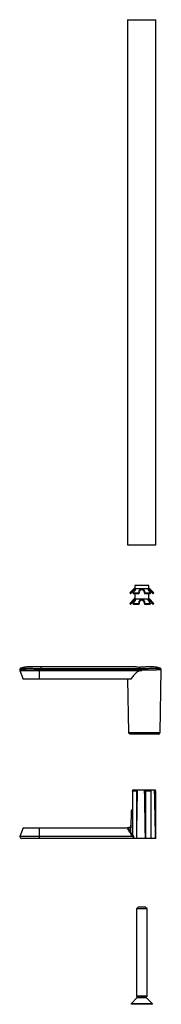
# Model space of a CAD drawing. Header units: millimetres. Extents: x -61 to 19, y -184 to 373.
import ezdxf

# ---------------------------------------------------------------- set-up
doc = ezdxf.new("R2010")
doc.units = ezdxf.units.MM

msp = doc.modelspace()

# ---------------------------------------------------------------- linework, layer by layer
at = {"color": 7, "linetype": 'Continuous', "lineweight": 25}
for p, q in [((0, 372.94), (0, 75.94)), ((0, 372.94), (16, 372.94)), ((16, 75.94), (16, 372.94)), ((0, 75.94), (16, 75.94)), ((3.67, 51.41), (1.2, 48.83)), ((3.67, 51.41), (12.33, 51.41)), ((4, 52.98), (4, 51.71)), ((12, 52.98), (4, 52.98)), ((4, 50.6), (4, 50.05)), ((12, 51.71), (12, 52.98)), ((12, 50.05), (12, 50.6)), ((14.8, 48.83), (12.33, 51.41)), ((1.2, 48.83), (1.56, 48.48)), ((1.2, 48.83), (1.51, 48.83)), ((3.67, 45.41), (1.2, 42.83)), ((2.2, 49.64), (2.2, 48.92)), ((3.01, 48.83), (6.5, 48.83)), ((3.67, 45.41), (12.33, 45.41)), ((4, 48.48), (4, 45.71)), ((9.5, 48.83), (12.99, 48.83)), ((12, 45.71), (12, 48.48)), ((14.8, 42.83), (12.33, 45.41)), ((13.8, 49.64), (13.8, 48.92)), ((14.44, 48.48), (14.8, 48.83)), ((14.49, 48.83), (14.8, 48.83)), ((1.2, 42.83), (1.56, 42.48)), ((1.2, 42.83), (1.51, 42.83)), ((2.2, 43.64), (2.2, 42.92)), ((3.01, 42.83), (6.5, 42.83)), ((9.5, 42.83), (12.99, 42.83)), ((13.8, 43.64), (13.8, 42.92)), ((14.44, 42.48), (14.8, 42.83)), ((14.49, 42.83), (14.8, 42.83)), ((4.7, 7), (-49, 7)), ((-49, 6.15), (7, 6.15)), ((8.01, 5.15), (8.01, 6.15)), ((-60.99, 5.33), (-60.98, 4.95)), ((-60.98, 4.95), (-59, 0)), ((-60.98, 4.95), (8, 4.95)), ((1.86, 0), (-59, 0)), ((-50, 5.15), (-50, 0)), ((0.63, -30.02), (0.1, 0)), ((8, 5.15), (8, 4.95)), ((18.37, -30.02), (18.99, 5.31)), ((0.63, -30.02), (18.37, -30.02)), ((17.37, -31), (1.63, -31)), ((4.94, -63.21), (2.82, -63.21)), ((2.82, -63.21), (2.82, -87.96)), ((2.93, -62.43), (15.55, -62.43)), ((4.94, -63.21), (4.94, -89.93)), ((13.14, -63.21), (10.07, -63.21)), ((10.07, -63.21), (10.07, -89.93)), ((13.14, -63.21), (13.14, -89.93)), ((16, -63.21), (15.55, -62.43)), ((15.81, -63.21), (15.81, -89.93)), ((16, -63.21), (15.81, -63.21)), ((16, -89.93), (16, -63.21)), ((2.03, -74.42), (1.86, -83.93)), ((2.88, -74.42), (2.03, -74.42)), ((2.53, -73.93), (2.82, -73.93)), ((-59, -83.93), (-61, -88.93)), ((2.92, -88.93), (-61, -88.93)), ((-59, -83.93), (-0.1, -83.93)), ((-50, -83.93), (-50, -89.93)), ((1.78, -86.5), (1.81, -83.93)), ((1.86, -83.93), (1.81, -83.93)), ((3.51, -89.93), (3.51, -88.87)), ((16, -89.93), (-60, -89.93)), ((6, -128.76), (5, -129.76)), ((5, -129.76), (5, -179.16)), ((11, -129.76), (5, -129.76)), ((10, -128.76), (6, -128.76)), ((11, -129.76), (10, -128.76)), ((11, -179.16), (11, -129.76)), ((5.3, -180.16), (2, -183.46)), ((2, -183.46), (2, -183.76)), ((14, -183.46), (2, -183.46)), ((5, -179.16), (5.3, -179.46)), ((11, -179.16), (5, -179.16)), ((5.3, -179.46), (5.3, -180.16)), ((10.7, -179.46), (5.3, -179.46)), ((10.7, -180.16), (5.3, -180.16)), ((10.7, -179.46), (11, -179.16)), ((10.7, -180.16), (10.7, -179.46)), ((14, -183.46), (10.7, -180.16)), ((14, -183.76), (14, -183.46)), ((14, -183.76), (2, -183.76))]:
    msp.add_line(p, q, dxfattribs=at)
at = {"color": 7, "linetype": 'Continuous', "lineweight": 25, "flags": 128}
for points in [[(4, 51.71), (3.86, 51.59), (3.67, 51.41)], [(12.33, 51.41), (12.14, 51.59), (12, 51.71)], [(1.56, 48.48), (1.58, 48.48), (1.63, 48.48), (1.71, 48.48), (1.83, 48.48)], [(3.33, 48.48), (3.66, 48.48), (4.01, 48.48), (4.39, 48.48), (4.78, 48.48), (5.19, 48.48), (5.62, 48.48), (6.05, 48.48), (6.5, 48.48)], [(4, 45.71), (3.86, 45.59), (3.67, 45.41)], [(9.5, 48.48), (9.95, 48.48), (10.38, 48.48), (10.81, 48.48), (11.22, 48.48), (11.61, 48.48), (11.99, 48.48), (12.34, 48.48), (12.67, 48.48)], [(12.33, 45.41), (12.14, 45.59), (12, 45.71)], [(14.17, 48.48), (14.29, 48.48), (14.37, 48.48), (14.42, 48.48), (14.44, 48.48)], [(1.56, 42.48), (1.58, 42.48), (1.63, 42.48), (1.71, 42.48), (1.83, 42.48)], [(3.33, 42.48), (3.66, 42.48), (4.01, 42.48), (4.39, 42.48), (4.78, 42.48), (5.19, 42.48), (5.62, 42.48), (6.05, 42.48), (6.5, 42.48)], [(9.5, 42.48), (9.95, 42.48), (10.38, 42.48), (10.81, 42.48), (11.22, 42.48), (11.61, 42.48), (11.99, 42.48), (12.34, 42.48), (12.67, 42.48)], [(14.17, 42.48), (14.29, 42.48), (14.37, 42.48), (14.42, 42.48), (14.44, 42.48)], [(-50, 5.15), (-50, 5.32), (-50, 5.5), (-50, 5.66), (-50, 5.8), (-50, 5.93), (-50, 6.03), (-50, 6.1), (-50, 6.15)], [(8, 6.15), (8, 6.1), (8, 6.03), (8, 5.93), (8, 5.8), (8, 5.66), (8, 5.5), (8, 5.32), (8, 5.15)], [(7, 5.15), (-24.36, 5.15), (-49, 5.15)]]:
    msp.add_lwpolyline(points, dxfattribs=at)
at = {"color": 7, "linetype": 'Continuous', "lineweight": 25}
for centre, start, end in [((17.37, -30), 270, 359), ((-60, -88.93), 180, 270)]:
    msp.add_arc(centre, 1, start, end, dxfattribs=at)
for points, knots in [([(2.2, 49.64), (2.36, 49.82), (2.68, 50.18), (3.21, 50.72), (3.67, 51.13), (3.99, 51.33), (4.15, 51.4), (4.21, 51.4), (4.25, 51.41)], [0, 0, 0, 0, 0.248994, 0.498806, 0.748526, 0.874002, 0.937926, 1, 1, 1, 1]), ([(4.44, 50.4), (4.44, 50.42), (4.46, 50.52), (4.41, 50.6), (4.34, 50.67), (4.25, 50.69), (4.15, 50.67), (3.99, 50.61), (3.67, 50.41), (3.21, 50), (2.68, 49.46), (2.36, 49.1), (2.2, 48.92)], [0, 0, 0, 0, 0.02401, 0.121878, 0.171733, 0.220154, 0.268573, 0.318457, 0.41626, 0.610811, 0.80529, 1, 1, 1, 1]), ([(4.25, 51.41), (4.28, 51.4), (4.34, 51.4), (4.41, 51.33), (4.48, 51.13), (4.39, 50.72), (4.12, 50.18), (3.84, 49.82), (3.7, 49.64)], [0, 0, 0, 0, 0.0620933, 0.1260543, 0.2514672, 0.5009413, 0.7503224, 1, 1, 1, 1]), ([(6.5, 49.64), (6.52, 49.82), (6.55, 50.18), (6.83, 50.72), (7.2, 51.13), (7.57, 51.33), (7.81, 51.4), (7.94, 51.4), (8, 51.41)], [0, 0, 0, 0, 0.248994, 0.498806, 0.748526, 0.874002, 0.937926, 1, 1, 1, 1]), ([(9.5, 48.92), (9.48, 49.1), (9.45, 49.46), (9.17, 50), (8.8, 50.41), (8.43, 50.61), (8.19, 50.67), (8, 50.69), (7.81, 50.67), (7.57, 50.61), (7.2, 50.41), (6.83, 50), (6.55, 49.46), (6.52, 49.1), (6.5, 48.92)], [0, 0, 0, 0, 0.124507, 0.249424, 0.374295, 0.437038, 0.469, 0.500042, 0.531084, 0.563064, 0.625765, 0.750492, 0.875172, 1, 1, 1, 1]), ([(8, 51.41), (8.06, 51.4), (8.19, 51.4), (8.43, 51.33), (8.8, 51.13), (9.17, 50.72), (9.45, 50.18), (9.48, 49.82), (9.5, 49.64)], [0, 0, 0, 0, 0.062093, 0.126054, 0.251467, 0.500941, 0.750322, 1, 1, 1, 1]), ([(12.3, 49.64), (12.16, 49.82), (11.88, 50.18), (11.61, 50.72), (11.52, 51.13), (11.59, 51.33), (11.66, 51.4), (11.72, 51.4), (11.75, 51.41)], [0, 0, 0, 0, 0.248994, 0.498806, 0.748526, 0.874002, 0.937926, 1, 1, 1, 1]), ([(13.8, 48.92), (13.64, 49.1), (13.32, 49.46), (12.79, 50), (12.33, 50.41), (12.01, 50.61), (11.85, 50.67), (11.75, 50.69), (11.66, 50.67), (11.59, 50.6), (11.54, 50.52), (11.56, 50.42), (11.56, 50.4)], [0, 0, 0, 0, 0.194211, 0.389061, 0.583839, 0.681709, 0.731564, 0.779985, 0.828405, 0.878289, 0.976093, 1, 1, 1, 1]), ([(11.75, 51.41), (11.79, 51.4), (11.85, 51.4), (12.01, 51.33), (12.33, 51.13), (12.79, 50.72), (13.32, 50.18), (13.64, 49.82), (13.8, 49.64)], [0, 0, 0, 0, 0.062093, 0.126054, 0.251467, 0.500941, 0.750322, 1, 1, 1, 1]), ([(1.51, 48.83), (1.64, 48.98), (1.87, 49.25), (2.1, 49.52), (2.2, 49.64)], [0, 0, 0, 0, 0.560002, 1, 1, 1, 1]), ([(1.83, 48.48), (1.77, 48.55), (1.66, 48.66), (1.55, 48.78), (1.51, 48.83)], [0, 0, 0, 0, 0.559991, 1, 1, 1, 1]), ([(2.2, 48.92), (2.13, 48.84), (2.01, 48.69), (1.88, 48.55), (1.83, 48.48)], [0, 0, 0, 0, 0.560006, 1, 1, 1, 1]), ([(2.2, 43.64), (2.36, 43.82), (2.68, 44.18), (3.21, 44.72), (3.67, 45.13), (3.99, 45.33), (4.15, 45.4), (4.21, 45.4), (4.25, 45.41)], [0, 0, 0, 0, 0.248994, 0.498806, 0.748526, 0.874002, 0.937926, 1, 1, 1, 1]), ([(4.44, 44.4), (4.44, 44.42), (4.46, 44.52), (4.41, 44.6), (4.34, 44.67), (4.25, 44.69), (4.15, 44.67), (3.99, 44.61), (3.67, 44.41), (3.21, 44), (2.68, 43.46), (2.36, 43.1), (2.2, 42.92)], [0, 0, 0, 0, 0.02401, 0.121878, 0.171733, 0.220154, 0.268573, 0.318457, 0.41626, 0.610811, 0.80529, 1, 1, 1, 1]), ([(3.7, 49.64), (3.57, 49.49), (3.34, 49.22), (3.11, 48.95), (3.01, 48.83)], [0, 0, 0, 0, 0.56, 1, 1, 1, 1]), ([(3.01, 48.83), (3.07, 48.77), (3.17, 48.65), (3.28, 48.53), (3.33, 48.48)], [0, 0, 0, 0, 0.56001, 1, 1, 1, 1]), ([(4.25, 45.41), (4.28, 45.4), (4.34, 45.4), (4.41, 45.33), (4.48, 45.13), (4.39, 44.72), (4.12, 44.18), (3.84, 43.82), (3.7, 43.64)], [0, 0, 0, 0, 0.062093, 0.126054, 0.251467, 0.500941, 0.750322, 1, 1, 1, 1]), ([(6.5, 48.83), (6.5, 48.98), (6.5, 49.25), (6.5, 49.52), (6.5, 49.64)], [0, 0, 0, 0, 0.560002, 1, 1, 1, 1]), ([(6.5, 48.48), (6.5, 48.55), (6.5, 48.66), (6.5, 48.78), (6.5, 48.83)], [0, 0, 0, 0, 0.559991, 1, 1, 1, 1]), ([(6.5, 43.64), (6.52, 43.82), (6.55, 44.18), (6.83, 44.72), (7.2, 45.13), (7.57, 45.33), (7.81, 45.4), (7.94, 45.4), (8, 45.41)], [0, 0, 0, 0, 0.2489936, 0.4988056, 0.7485264, 0.8740023, 0.9379259, 1, 1, 1, 1]), ([(9.5, 42.92), (9.48, 43.1), (9.45, 43.46), (9.17, 44), (8.8, 44.41), (8.43, 44.61), (8.19, 44.67), (8, 44.69), (7.81, 44.67), (7.57, 44.61), (7.2, 44.41), (6.83, 44), (6.55, 43.46), (6.52, 43.1), (6.5, 42.92)], [0, 0, 0, 0, 0.1245073, 0.2494238, 0.3742947, 0.4370379, 0.4689998, 0.5000423, 0.5310835, 0.5630638, 0.6257651, 0.7504916, 0.8751718, 1, 1, 1, 1]), ([(8, 45.41), (8.06, 45.4), (8.19, 45.4), (8.43, 45.33), (8.8, 45.13), (9.17, 44.72), (9.45, 44.18), (9.48, 43.82), (9.5, 43.64)], [0, 0, 0, 0, 0.0620934, 0.1260543, 0.2514673, 0.5009413, 0.7503224, 1, 1, 1, 1]), ([(9.5, 49.64), (9.5, 49.49), (9.5, 49.22), (9.5, 48.95), (9.5, 48.83)], [0, 0, 0, 0, 0.56, 1, 1, 1, 1]), ([(9.5, 48.83), (9.5, 48.77), (9.5, 48.65), (9.5, 48.53), (9.5, 48.48)], [0, 0, 0, 0, 0.56001, 1, 1, 1, 1]), ([(12.3, 43.64), (12.16, 43.82), (11.88, 44.18), (11.61, 44.72), (11.52, 45.13), (11.59, 45.33), (11.66, 45.4), (11.72, 45.4), (11.75, 45.41)], [0, 0, 0, 0, 0.248994, 0.498806, 0.748526, 0.874002, 0.937926, 1, 1, 1, 1]), ([(13.8, 42.92), (13.64, 43.1), (13.32, 43.46), (12.79, 44), (12.33, 44.41), (12.01, 44.61), (11.85, 44.67), (11.75, 44.69), (11.66, 44.67), (11.59, 44.6), (11.54, 44.52), (11.56, 44.42), (11.56, 44.4)], [0, 0, 0, 0, 0.194211, 0.389061, 0.583839, 0.681709, 0.731564, 0.779985, 0.828405, 0.878289, 0.976093, 1, 1, 1, 1]), ([(11.75, 45.41), (11.79, 45.4), (11.85, 45.4), (12.01, 45.33), (12.33, 45.13), (12.79, 44.72), (13.32, 44.18), (13.64, 43.82), (13.8, 43.64)], [0, 0, 0, 0, 0.062093, 0.126054, 0.251467, 0.500941, 0.750322, 1, 1, 1, 1]), ([(12.99, 48.83), (12.86, 48.98), (12.63, 49.25), (12.4, 49.52), (12.3, 49.64)], [0, 0, 0, 0, 0.560002, 1, 1, 1, 1]), ([(12.67, 48.48), (12.73, 48.55), (12.84, 48.66), (12.95, 48.78), (12.99, 48.83)], [0, 0, 0, 0, 0.559991, 1, 1, 1, 1]), ([(13.8, 49.64), (13.93, 49.49), (14.16, 49.22), (14.39, 48.95), (14.49, 48.83)], [0, 0, 0, 0, 0.56, 1, 1, 1, 1]), ([(14.17, 48.48), (14.1, 48.57), (13.98, 48.71), (13.86, 48.85), (13.8, 48.92)], [0, 0, 0, 0, 0.559994, 1, 1, 1, 1]), ([(14.49, 48.83), (14.43, 48.77), (14.33, 48.65), (14.22, 48.53), (14.17, 48.48)], [0, 0, 0, 0, 0.56001, 1, 1, 1, 1]), ([(1.51, 42.83), (1.64, 42.98), (1.87, 43.25), (2.1, 43.52), (2.2, 43.64)], [0, 0, 0, 0, 0.560002, 1, 1, 1, 1]), ([(1.83, 42.48), (1.77, 42.55), (1.66, 42.66), (1.55, 42.78), (1.51, 42.83)], [0, 0, 0, 0, 0.559991, 1, 1, 1, 1]), ([(2.2, 42.92), (2.13, 42.84), (2.01, 42.69), (1.88, 42.55), (1.83, 42.48)], [0, 0, 0, 0, 0.560006, 1, 1, 1, 1]), ([(3.7, 43.64), (3.57, 43.49), (3.34, 43.22), (3.11, 42.95), (3.01, 42.83)], [0, 0, 0, 0, 0.56, 1, 1, 1, 1]), ([(3.01, 42.83), (3.07, 42.77), (3.17, 42.65), (3.28, 42.53), (3.33, 42.48)], [0, 0, 0, 0, 0.56001, 1, 1, 1, 1]), ([(6.5, 42.83), (6.5, 42.98), (6.5, 43.25), (6.5, 43.52), (6.5, 43.64)], [0, 0, 0, 0, 0.560002, 1, 1, 1, 1]), ([(6.5, 42.48), (6.5, 42.55), (6.5, 42.66), (6.5, 42.78), (6.5, 42.83)], [0, 0, 0, 0, 0.559991, 1, 1, 1, 1]), ([(9.5, 43.64), (9.5, 43.49), (9.5, 43.22), (9.5, 42.95), (9.5, 42.83)], [0, 0, 0, 0, 0.56, 1, 1, 1, 1]), ([(9.5, 42.83), (9.5, 42.77), (9.5, 42.65), (9.5, 42.53), (9.5, 42.48)], [0, 0, 0, 0, 0.56001, 1, 1, 1, 1]), ([(12.99, 42.83), (12.86, 42.98), (12.63, 43.25), (12.4, 43.52), (12.3, 43.64)], [0, 0, 0, 0, 0.560002, 1, 1, 1, 1]), ([(12.67, 42.48), (12.73, 42.55), (12.84, 42.66), (12.95, 42.78), (12.99, 42.83)], [0, 0, 0, 0, 0.559991, 1, 1, 1, 1]), ([(13.8, 43.64), (13.93, 43.49), (14.16, 43.22), (14.39, 42.95), (14.49, 42.83)], [0, 0, 0, 0, 0.56, 1, 1, 1, 1]), ([(14.17, 42.48), (14.1, 42.57), (13.98, 42.71), (13.86, 42.85), (13.8, 42.92)], [0, 0, 0, 0, 0.559994, 1, 1, 1, 1]), ([(14.49, 42.83), (14.43, 42.77), (14.33, 42.65), (14.22, 42.53), (14.17, 42.48)], [0, 0, 0, 0, 0.56001, 1, 1, 1, 1]), ([(-60.35, 6.28), (-60.44, 6.23), (-60.62, 6.14), (-60.83, 5.91), (-60.97, 5.63), (-60.98, 5.43), (-60.99, 5.33)], [0, 0, 0, 0, 0.24412, 0.5, 0.75588, 1, 1, 1, 1]), ([(-49, 7), (-50.92, 6.98), (-53.79, 6.94), (-57.66, 7.1), (-59.5, 6.53), (-60.41, 6.25)], [0, 0, 0, 0, 0.501206, 0.751431, 1, 1, 1, 1]), ([(-60.35, 6.28), (-60.32, 6.28), (-60.25, 6.28), (-59.69, 6.27), (-58.84, 6.26), (-57.67, 6.25), (-56.26, 6.23), (-54.64, 6.21), (-52.88, 6.19), (-51.64, 6.17), (-51.02, 6.16)], [0, 0, 0, 0, 0.1261758, 0.2515714, 0.3775731, 0.5024598, 0.6277316, 0.7520383, 0.8763404, 1, 1, 1, 1]), ([(-50, 6.15), (-49.83, 6.15), (-49.5, 6.15), (-49.17, 6.15), (-49, 6.15)], [0, 0, 0, 0, 0.5, 1, 1, 1, 1]), ([(-49, 6.9), (-49, 6.92), (-49, 6.99), (-49, 6.48), (-49, 6.15)], [0, 0, 0, 0, 0.333339, 1, 1, 1, 1]), ([(-49, 6.15), (-49, 6.13), (-49, 6.09), (-49, 5.98), (-49, 5.9), (-49, 5.71), (-49, 5.6), (-49, 5.37), (-49, 5.25), (-49, 5.15)], [0, 0, 0, 0, 0.25, 0.25, 0.5, 0.5, 0.75, 0.75, 1, 1, 1, 1]), ([(4.7, 7), (4.73, 7), (4.79, 6.99), (5.28, 6.97), (6.03, 6.94), (6.68, 6.92), (7, 6.92)], [0, 0, 0, 0, 0.229685, 0.49913, 0.749104, 1, 1, 1, 1]), ([(11.3, 7), (11.26, 7), (11.19, 6.99), (10.68, 6.97), (10.05, 6.94), (9.29, 6.92), (8.55, 6.91), (7.76, 6.91), (7.25, 6.92), (7, 6.92)], [0, 0, 0, 0, 0.190056, 0.329974, 0.499414, 0.62308, 0.747712, 0.873348, 1, 1, 1, 1]), ([(7, 6.15), (7, 6.13), (7, 6.09), (7, 5.98), (7, 5.9), (7, 5.71), (7, 5.6), (7, 5.37), (7, 5.25), (7, 5.15)], [0, 0, 0, 0, 0.25, 0.25, 0.5, 0.5, 0.75, 0.75, 1, 1, 1, 1]), ([(7, 6.15), (7.17, 6.15), (7.5, 6.15), (7.83, 6.15), (8, 6.15)], [0, 0, 0, 0, 0.5, 1, 1, 1, 1]), ([(8.78, 6.16), (9.41, 6.16), (10.67, 6.18), (12.47, 6.2), (14.12, 6.22), (15.57, 6.23), (16.76, 6.24), (17.66, 6.25), (18.17, 6.26), (18.38, 6.26), (18.32, 6.26), (18.32, 6.26)], [0, 0, 0, 0, 0.123446, 0.248088, 0.372422, 0.49762, 0.622801, 0.748335, 0.87427, 0.999823, 1, 1, 1, 1]), ([(18.38, 6.24), (17.47, 6.51), (15.63, 7.05), (13.22, 6.99), (11.78, 7), (11.3, 7)], [0, 0, 0, 0, 0.398404, 0.79841, 1, 1, 1, 1]), ([(18.99, 5.3), (18.98, 5.4), (18.97, 5.61), (18.82, 5.9), (18.6, 6.13), (18.41, 6.22), (18.32, 6.26)], [0, 0, 0, 0, 0.243801, 0.5, 0.756199, 1, 1, 1, 1]), ([(-50, 5.15), (-50.23, 5.15), (-50.71, 5.15), (-51.43, 5.16), (-52.16, 5.17), (-52.84, 5.19), (-53.53, 5.2), (-54.46, 5.21), (-55.59, 5.23), (-56.78, 5.25), (-58.05, 5.27), (-59.3, 5.3), (-60.3, 5.31), (-60.89, 5.33), (-60.95, 5.33), (-60.99, 5.33)], [0, 0, 0, 0, 0.040002, 0.083984, 0.125801, 0.169064, 0.205003, 0.250477, 0.34134, 0.424729, 0.50064, 0.637407, 0.766258, 0.887188, 1, 1, 1, 1]), ([(8, 4.95), (7.46, 4.95), (6.92, 4.85), (5.84, 4.43), (5.3, 4.11), (4.25, 3.26), (3.74, 2.74), (2.76, 1.5), (2.3, 0.79), (1.86, 0)], [0, 0, 0, 0, 0.25, 0.25, 0.5, 0.5, 0.75, 0.75, 1, 1, 1, 1]), ([(18.99, 5.3), (18.99, 5.3), (19.04, 5.3), (18.84, 5.3), (18.31, 5.29), (17.53, 5.28), (16.82, 5.27), (16.32, 5.26), (15.75, 5.25), (15.07, 5.24), (14.25, 5.23), (13.29, 5.21), (12.3, 5.2), (11.17, 5.18), (9.98, 5.17), (8.87, 5.15), (8.23, 5.15), (8.01, 5.15)], [0, 0, 0, 0, 0.000191, 0.11289, 0.233671, 0.362528, 0.407348, 0.453069, 0.499691, 0.554047, 0.613842, 0.679075, 0.749744, 0.805353, 0.888762, 0.961451, 1, 1, 1, 1]), ([(1.63, -31), (1.6, -31), (1.54, -31), (1.46, -30.99), (1.39, -30.97), (1.32, -30.95), (1.22, -30.92), (1.09, -30.85), (0.94, -30.73), (0.81, -30.58), (0.72, -30.43), (0.67, -30.28), (0.64, -30.15), (0.63, -30.06), (0.63, -30.02)], [0, 0, 0, 0, 0.06011, 0.11523, 0.165362, 0.210506, 0.250664, 0.381595, 0.500323, 0.628508, 0.749937, 0.834414, 0.917689, 1, 1, 1, 1]), ([(2.82, -63.21), (2.84, -63.06), (2.87, -62.8), (2.91, -62.54), (2.93, -62.43)], [0, 0, 0, 0, 0.56, 1, 1, 1, 1]), ([(5.44, -62.43), (5.35, -67.56), (5.18, -76.73), (5.01, -85.89), (4.94, -89.93)], [0, 0, 0, 0, 0.5600001, 1, 1, 1, 1]), ([(5.41, -62.43), (5.32, -62.57), (5.17, -62.83), (5.01, -63.09), (4.94, -63.21)], [0, 0, 0, 0, 0.5599995, 1, 1, 1, 1]), ([(10.07, -89.93), (9.98, -84.79), (9.83, -75.63), (9.68, -66.46), (9.61, -62.43)], [0, 0, 0, 0, 0.56, 1, 1, 1, 1]), ([(10.07, -63.21), (9.99, -63.06), (9.85, -62.8), (9.7, -62.54), (9.64, -62.43)], [0, 0, 0, 0, 0.560001, 1, 1, 1, 1]), ([(13.1, -62.43), (13.1, -62.57), (13.12, -62.83), (13.14, -63.09), (13.14, -63.21)], [0, 0, 0, 0, 0.5599995, 1, 1, 1, 1]), ([(15.81, -89.93), (15.71, -84.79), (15.53, -75.63), (15.34, -66.46), (15.26, -62.43)], [0, 0, 0, 0, 0.56, 1, 1, 1, 1]), ([(15.81, -63.21), (15.71, -63.06), (15.54, -62.8), (15.37, -62.54), (15.29, -62.43)], [0, 0, 0, 0, 0.560001, 1, 1, 1, 1]), ([(2.53, -73.93), (2.49, -73.93), (2.42, -73.93), (2.3, -73.98), (2.19, -74.04), (2.11, -74.14), (2.06, -74.23), (2.03, -74.32), (2.03, -74.39), (2.03, -74.42)], [0, 0, 0, 0, 0.147756, 0.280485, 0.499942, 0.630712, 0.757341, 0.880267, 1, 1, 1, 1]), ([(0.4, -83.93), (0.6, -83.9), (1.04, -83.85), (1.54, -83.45), (1.83, -82.96), (1.87, -82.62), (1.89, -82.46)], [0, 0, 0, 0, 0.270463, 0.562348, 0.789501, 1, 1, 1, 1]), ([(-0.1, -83.93), (-0.04, -83.93), (0.08, -83.93), (0.25, -83.93), (0.38, -83.93), (0.45, -83.93), (0.47, -83.93), (0.45, -83.93), (0.45, -83.93)], [0, 0, 0, 0, 0.193696, 0.380264, 0.570144, 0.760577, 0.946771, 1, 1, 1, 1]), ([(2.92, -88.93), (2.3, -88.1), (1.11, -86.53), (0.29, -84.77), (-0.1, -83.93)], [0, 0, 0, 0, 0.5234103, 1, 1, 1, 1]), ([(3.52, -88.93), (2.94, -88.18), (1.66, -86.55), (0.8, -84.68), (0.34, -83.66)], [0, 0, 0, 0, 0.456232, 1, 1, 1, 1]), ([(2.92, -88.93), (2.98, -88.92), (3.12, -88.91), (3.29, -88.88), (3.42, -88.88), (3.49, -88.88), (3.49, -88.9), (3.49, -88.9)], [0, 0, 0, 0, 0.237752, 0.475727, 0.72155, 0.950883, 1, 1, 1, 1]), ([(3.34, -89.93), (3.36, -89.93), (3.41, -89.93), (3.46, -89.91), (3.49, -89.89), (3.51, -89.84), (3.49, -89.75), (3.39, -89.56), (3.19, -89.28), (3.01, -89.04), (2.92, -88.93)], [0, 0, 0, 0, 0.062901, 0.124212, 0.186259, 0.251294, 0.367776, 0.50162, 0.750118, 1, 1, 1, 1])]:
    msp.add_open_spline(points, degree=3, knots=knots, dxfattribs=at)
for points in [[(-51.02, 6.16), (-50.68, 6.15), (-50.34, 6.15), (-50, 6.15)], [(7, 6.15), (7, 6.54), (7, 6.8), (7, 6.92)], [(8, 6.15), (8, 6.15), (8, 6.15), (8.01, 6.15)], [(8.01, 6.15), (8.26, 6.15), (8.52, 6.15), (8.78, 6.16)], [(-49, 5.15), (-49.33, 5.15), (-49.67, 5.15), (-50, 5.15)], [(8, 5.15), (7.67, 5.15), (7.33, 5.15), (7, 5.15)], [(8.01, 5.15), (8.01, 5.15), (8, 5.15), (8, 5.15)]]:
    msp.add_open_spline(points, degree=3, dxfattribs=at)

doc.saveas('drawing.dxf')
